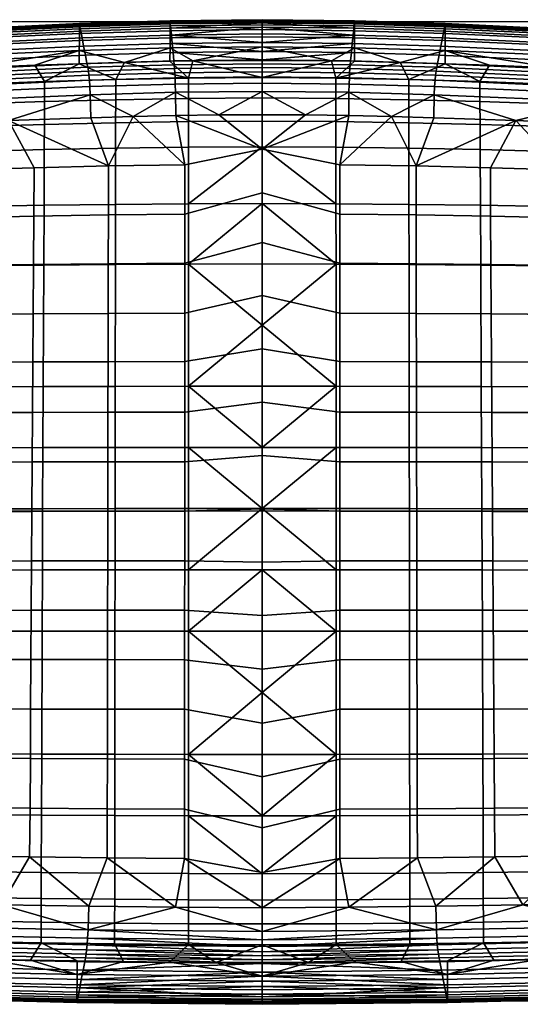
# Model space of a CAD drawing. Header units: millimetres. Extents: x -395 to 395, y -257 to 256.
# Tile 8 of 14: x -126 to 134, y -257 to 256. Entities that reach past the tile are written whole.
import ezdxf

# ---------------------------------------------------------------- set-up
doc = ezdxf.new("R2010")
doc.units = ezdxf.units.MM
doc.header["$MEASUREMENT"] = 0
for name, color, linetype in [('korpus', 251, 'Continuous'), ('osy', 6, 'Continuous'), ('pudsymbol', 7, 'Continuous')]:
    doc.layers.add(name, color=color, linetype=linetype)

msp = doc.modelspace()

# ---------------------------------------------------------------- linework, layer by layer
at = {"layer": 'osy'}
for p, q in [((0, 200), (0, -200)), ((200, 0), (-200, 0)), ((0, 0), (0, 0, 1000))]:
    msp.add_line(p, q, dxfattribs=at)

# ---------------------------------------------------------------- meshes
at = {"layer": 'korpus'}
mesh = msp.add_polyface(dxfattribs=at)
corners = [(-113.3, 223.8, 408.96), (-113.35, 213.38, 412.23), (-76.3, 214.38, 412.32), (-76.29, 224.91, 409.02), (-149.15, 222.49, 408.84), (-149.26, 212.2, 412.07), (-184.39, 221.07, 408.63), (-184.61, 210.91, 411.78), (-118.34, 232.33, 405), (-151.99, 230.97, 404.92), (-95.26, 233.14, 405.04), (-184.21, 229.56, 404.78), (-71.79, 233.84, 405.06), (-173.31, 217.59, 25.93), (-89.75, 221.21, 25.93), (-89.56, 217.01, 24.86), (-173, 213.51, 24.86), (-173.71, 220.81, 28.19), (-89.98, 224.51, 28.19), (-211.24, 218.81, 28.18), (-210.77, 215.68, 25.93), (-174.2, 223.38, 32.04), (-90.24, 227.15, 32.04), (-211.81, 221.31, 32.03), (-174.76, 225.51, 37.88), (-90.54, 229.33, 37.88), (-175.41, 227.43, 46.13), (-90.88, 231.28, 46.13), (-176.13, 229.34, 57.19), (-91.25, 233.23, 57.19), (-177.76, 233.65, 88.1), (-92.1, 237.6, 88.1), (-179.48, 238.23, 127.46), (-92.99, 242.27, 127.46), (-93.82, 246.65, 170.89), (-47.32, 248.09, 170.89), (-46.9, 243.69, 127.46), (-181.09, 242.54, 170.89), (-94.48, 250.16, 213.97), (-47.65, 251.63, 213.97), (-182.37, 245.99, 213.97), (-94.9, 252.38, 253.06), (-47.86, 253.86, 253.06), (-183.18, 248.18, 253.06), (-95.12, 253.53, 287.51), (-47.97, 255.01, 287.51), (-183.6, 249.3, 287.51), (-95.21, 254.01, 342.91), (-48.02, 255.5, 342.91), (-183.77, 249.78, 342.91), (-95.21, 253.68, 364.1), (-48.02, 255.17, 364.1), (-183.78, 249.46, 364.1), (-95.21, 252.91, 373.18), (-48.02, 254.39, 373.18), (-183.79, 248.71, 373.17), (-95.21, 251.4, 381.3), (-48.02, 252.86, 381.31), (-183.83, 247.25, 381.27), (-95.22, 248.91, 388.51), (-48.02, 250.35, 388.52), (-183.88, 244.84, 388.45), (-95.23, 245.21, 394.84), (-48.02, 246.59, 394.85), (-183.96, 241.25, 394.73), (-95.24, 240.03, 400.34), (-48.02, 241.36, 400.36), (-184.06, 236.23, 400.16), (-204.69, 228.65, 404.65)]
mesh.append_faces([[corners[k] for k in face] for face in [(0, 1, 2, 3), (4, 5, 1, 0), (6, 7, 5, 4), (0, 8, 9, 4), (3, 10, 0, 0), (4, 9, 11, 6), (3, 12, 10, 10), (0, 10, 8, 8), (13, 14, 15, 16), (17, 18, 14, 13), (19, 17, 13, 20), (21, 22, 18, 17), (23, 21, 17, 19), (24, 25, 22, 21), (26, 27, 25, 24), (28, 29, 27, 26), (30, 31, 29, 28), (32, 33, 31, 30), (34, 35, 36, 33), (37, 34, 33, 32), (38, 39, 35, 34), (40, 38, 34, 37), (41, 42, 39, 38), (43, 41, 38, 40), (44, 45, 42, 41), (46, 44, 41, 43), (47, 48, 45, 44), (49, 47, 44, 46), (50, 51, 48, 47), (52, 50, 47, 49), (53, 54, 51, 50), (55, 53, 50, 52), (56, 57, 54, 53), (58, 56, 53, 55), (59, 60, 57, 56), (61, 59, 56, 58), (62, 63, 60, 59), (64, 62, 59, 61), (65, 66, 63, 62), (67, 65, 62, 64), (12, 65, 10, 10), (8, 10, 65, 65), (67, 9, 65, 65), (65, 9, 8, 8), (67, 11, 9, 9), (67, 68, 11, 11)]])
mesh = msp.add_polyface(dxfattribs=at)
corners = [(-76.29, 224.91, 409.02), (-76.3, 214.38, 412.32), (-38.39, 215.07, 412.36), (-38.39, 225.68, 409.05), (0, 225.97, 409.05), (0, 215.33, 412.36), (-36.06, 234.6, 405.07), (0, 234.87, 405.08), (-48.03, 234.39, 405.07), (-71.79, 233.84, 405.06), (-89.75, 221.21, 25.93), (-45.26, 222.48, 25.93), (-45.16, 218.24, 24.86), (-89.56, 217.01, 24.86), (-89.98, 224.51, 28.19), (-45.38, 225.82, 28.19), (-90.24, 227.15, 32.04), (-45.51, 228.47, 32.04), (-90.54, 229.33, 37.88), (-45.66, 230.67, 37.88), (-90.88, 231.28, 46.13), (-45.83, 232.64, 46.13), (-91.25, 233.23, 57.19), (-46.02, 234.59, 57.19), (-92.1, 237.6, 88.1), (-46.45, 239, 88.1), (-92.99, 242.27, 127.46), (-46.9, 243.69, 127.46), (0, 218.72, 24.86), (0, 222.98, 25.93), (0, 226.32, 28.19), (0, 228.99, 32.04), (0, 231.19, 37.88), (0, 235.13, 57.19), (0, 233.16, 46.13), (0, 244.24, 127.46), (0, 239.54, 88.1), (-47.32, 248.09, 170.89), (0, 252.2, 213.97), (0, 248.66, 170.89), (-47.65, 251.63, 213.97), (0, 254.44, 253.06), (-47.86, 253.86, 253.06), (0, 255.59, 287.51), (-48.02, 255.5, 342.91), (0, 256.08, 342.91), (0, 256.02, 317.42), (0, 255.75, 364.1), (-48.02, 255.17, 364.1), (-48.02, 254.39, 373.18), (0, 254.96, 373.18), (-47.97, 255.01, 287.51), (0, 250.9, 388.52), (0, 253.43, 381.31), (-48.02, 252.86, 381.31), (-48.02, 250.35, 388.52), (-48.02, 246.59, 394.85), (0, 247.13, 394.85), (-48.02, 241.36, 400.36), (0, 241.87, 400.36), (-95.24, 240.03, 400.34)]
mesh.append_faces([[corners[k] for k in face] for face in [(0, 1, 2, 3), (4, 3, 2, 5), (4, 6, 3, 3), (4, 7, 6, 6), (8, 9, 3, 3), (6, 8, 3, 3), (3, 9, 0, 0), (10, 11, 12, 13), (14, 15, 11, 10), (16, 17, 15, 14), (18, 19, 17, 16), (20, 21, 19, 18), (22, 23, 21, 20), (24, 25, 23, 22), (26, 27, 25, 24), (28, 12, 11, 29), (11, 15, 30, 29), (31, 17, 19, 32), (33, 34, 21, 23), (32, 19, 21, 34), (27, 35, 36, 36), (25, 36, 33, 33), (17, 31, 30, 15), (37, 38, 39, 39), (27, 36, 25, 25), (37, 35, 27, 27), (33, 23, 25, 25), (37, 39, 35, 35), (40, 38, 37, 37), (40, 41, 38, 38), (42, 43, 41, 41), (44, 45, 46, 46), (47, 45, 44, 48), (47, 48, 49, 50), (51, 46, 43, 43), (42, 41, 40, 40), (44, 46, 51, 51), (42, 51, 43, 43), (52, 53, 54, 55), (55, 56, 57, 52), (54, 53, 50, 49), (58, 59, 57, 56), (59, 58, 6, 6), (7, 59, 6, 6), (58, 8, 6, 6), (60, 9, 58, 58), (58, 9, 8, 8)]])
mesh = msp.add_polyface(dxfattribs=at)
corners = [(76.29, 224.91, 409.02), (38.39, 225.68, 409.05), (38.39, 215.07, 412.36), (76.3, 214.38, 412.32), (0, 225.97, 409.05), (0, 215.33, 412.36), (36.06, 234.6, 405.07), (0, 234.87, 405.08), (48.03, 234.39, 405.07), (71.79, 233.84, 405.06), (89.75, 221.21, 25.93), (89.56, 217.01, 24.86), (45.16, 218.24, 24.86), (45.26, 222.48, 25.93), (89.98, 224.51, 28.19), (45.38, 225.82, 28.19), (90.24, 227.15, 32.04), (45.51, 228.47, 32.04), (90.54, 229.33, 37.88), (45.66, 230.67, 37.88), (90.88, 231.28, 46.13), (45.83, 232.64, 46.13), (0, 218.72, 24.86), (22.55, 206.45, 24.65), (0, 206.56, 24.65), (0, 222.98, 25.93), (0, 226.32, 28.19), (67.29, 205.65, 24.65), (0, 228.99, 32.04), (0, 231.19, 37.88), (0, 235.13, 57.19), (46.02, 234.59, 57.19), (0, 233.16, 46.13), (46.9, 243.69, 127.46), (0, 239.54, 88.1), (0, 244.24, 127.46), (46.45, 239, 88.1), (47.32, 248.09, 170.89), (0, 248.66, 170.89), (0, 252.2, 213.97), (47.65, 251.63, 213.97), (0, 254.44, 253.06), (47.86, 253.86, 253.06), (0, 255.59, 287.51), (48.02, 255.5, 342.91), (0, 256.02, 317.42), (0, 256.08, 342.91), (0, 255.75, 364.1), (48.02, 255.17, 364.1), (0, 254.96, 373.18), (48.02, 254.39, 373.18), (47.97, 255.01, 287.51), (0, 250.9, 388.52), (48.02, 250.35, 388.52), (48.02, 252.86, 381.31), (0, 253.43, 381.31), (0, 247.13, 394.85), (48.02, 246.59, 394.85), (48.02, 241.36, 400.36), (0, 241.87, 400.36)]
mesh.append_faces([[corners[k] for k in face] for face in [(0, 1, 2, 3), (4, 5, 2, 1), (4, 1, 6, 6), (4, 6, 7, 7), (8, 1, 9, 9), (6, 1, 8, 8), (1, 0, 9, 9), (10, 11, 12, 13), (14, 10, 13, 15), (16, 14, 15, 17), (18, 16, 17, 19), (20, 18, 19, 21), (22, 23, 24, 24), (22, 25, 13, 12), (13, 25, 26, 15), (22, 12, 23, 23), (11, 27, 12, 12), (28, 29, 19, 17), (30, 31, 21, 32), (29, 32, 21, 19), (33, 34, 35, 35), (36, 30, 34, 34), (17, 15, 26, 28), (37, 38, 39, 39), (33, 36, 34, 34), (37, 33, 35, 35), (30, 36, 31, 31), (37, 35, 38, 38), (40, 37, 39, 39), (40, 39, 41, 41), (42, 41, 43, 43), (44, 45, 46, 46), (47, 48, 44, 46), (47, 49, 50, 48), (51, 43, 45, 45), (42, 40, 41, 41), (44, 51, 45, 45), (42, 43, 51, 51), (52, 53, 54, 55), (53, 52, 56, 57), (54, 50, 49, 55), (58, 57, 56, 59), (59, 6, 58, 58), (7, 6, 59, 59), (58, 6, 8, 8), (58, 8, 9, 9)]])
mesh = msp.add_polyface(dxfattribs=at)
corners = [(113.3, 223.8, 408.96), (76.29, 224.91, 409.02), (76.3, 214.38, 412.32), (113.35, 213.38, 412.23), (149.15, 222.49, 408.84), (149.26, 212.2, 412.07), (184.39, 221.07, 408.63), (184.61, 210.91, 411.78), (151.99, 230.97, 404.92), (118.34, 232.33, 405), (95.26, 233.14, 405.04), (184.21, 229.56, 404.78), (71.79, 233.84, 405.06), (173.31, 217.59, 25.93), (173, 213.51, 24.86), (89.56, 217.01, 24.86), (89.75, 221.21, 25.93), (173.71, 220.81, 28.19), (89.98, 224.51, 28.19), (174.2, 223.38, 32.04), (90.24, 227.15, 32.04), (174.76, 225.51, 37.88), (90.54, 229.33, 37.88), (175.41, 227.43, 46.13), (90.88, 231.28, 46.13), (91.25, 233.23, 57.19), (45.83, 232.64, 46.13), (46.02, 234.59, 57.19), (176.13, 229.34, 57.19), (92.1, 237.6, 88.1), (46.45, 239, 88.1), (177.76, 233.65, 88.1), (92.99, 242.27, 127.46), (46.9, 243.69, 127.46), (179.48, 238.23, 127.46), (93.82, 246.65, 170.89), (47.32, 248.09, 170.89), (181.09, 242.54, 170.89), (94.48, 250.16, 213.97), (47.65, 251.63, 213.97), (182.37, 245.99, 213.97), (94.9, 252.38, 253.06), (47.86, 253.86, 253.06), (183.18, 248.18, 253.06), (95.12, 253.53, 287.51), (47.97, 255.01, 287.51), (183.6, 249.3, 287.51), (95.21, 254.01, 342.91), (48.02, 255.5, 342.91), (183.77, 249.78, 342.91), (95.21, 253.68, 364.1), (48.02, 255.17, 364.1), (183.78, 249.46, 364.1), (95.21, 252.91, 373.18), (48.02, 254.39, 373.18), (183.79, 248.71, 373.17), (95.21, 251.4, 381.3), (48.02, 252.86, 381.31), (183.83, 247.25, 381.27), (95.22, 248.91, 388.51), (48.02, 250.35, 388.52), (183.88, 244.84, 388.45), (95.23, 245.21, 394.84), (48.02, 246.59, 394.85), (183.96, 241.25, 394.73), (95.24, 240.03, 400.34), (48.02, 241.36, 400.36), (184.06, 236.23, 400.16), (132.08, 203.53, 24.65)]
mesh.append_faces([[corners[k] for k in face] for face in [(0, 1, 2, 3), (4, 0, 3, 5), (6, 4, 5, 7), (0, 4, 8, 9), (1, 0, 10, 10), (4, 6, 11, 8), (1, 10, 12, 12), (0, 9, 10, 10), (13, 14, 15, 16), (17, 13, 16, 18), (19, 17, 18, 20), (21, 19, 20, 22), (23, 21, 22, 24), (25, 24, 26, 27), (28, 23, 24, 25), (29, 25, 27, 30), (31, 28, 25, 29), (32, 29, 30, 33), (34, 31, 29, 32), (35, 32, 33, 36), (37, 34, 32, 35), (38, 35, 36, 39), (40, 37, 35, 38), (41, 38, 39, 42), (43, 40, 38, 41), (44, 41, 42, 45), (46, 43, 41, 44), (47, 44, 45, 48), (49, 46, 44, 47), (50, 47, 48, 51), (52, 49, 47, 50), (53, 50, 51, 54), (55, 52, 50, 53), (56, 53, 54, 57), (58, 55, 53, 56), (59, 56, 57, 60), (61, 58, 56, 59), (62, 59, 60, 63), (64, 61, 59, 62), (65, 62, 63, 66), (67, 64, 62, 65), (15, 14, 68, 68), (65, 66, 12, 12), (12, 10, 65, 65), (9, 65, 10, 10), (67, 65, 8, 8), (65, 9, 8, 8)]])
mesh = msp.add_polyface(dxfattribs=at)
corners = [(-80.11, 154.36, 24.98), (-80.13, 179.87, 24.9), (-40.38, 180.55, 24.9), (-40.35, 154.82, 24.98), (-80.15, 128.96, 25), (-40.35, 129.25, 25), (-118.88, 153.69, 24.98), (-118.81, 178.91, 24.9), (-119.04, 128.53, 25), (-156.29, 152.89, 24.98), (-156.01, 177.81, 24.9), (-156.68, 128, 25), (-22.55, 206.45, 24.65), (0, 206.56, 24.65), (0, 188.61, 24.85), (0, 165.89, 24.96), (-45.01, 206.13, 24.65), (0, 139.98, 24.99), (-67.29, 205.65, 24.65), (-89.29, 205.03, 24.65), (-132.08, 203.53, 24.65), (-172.65, 201.89, 24.65), (-76.38, 159.86, 420.47), (-76.42, 128.57, 422.66), (-38.41, 128.75, 422.87), (-38.4, 160.19, 420.59), (-76.34, 189.11, 417.24), (-38.4, 189.62, 417.31), (-76.32, 202.36, 415.03), (-38.39, 202.97, 415.08), (-76.3, 214.38, 412.32), (-38.39, 215.07, 412.36), (-113.59, 159.37, 420.21), (-113.74, 128.28, 422.26), (-113.46, 188.37, 417.09), (-113.4, 201.49, 414.92), (-113.35, 213.38, 412.23), (-149.84, 158.76, 419.78), (-150.18, 127.92, 421.65), (-149.52, 187.47, 416.8), (-149.38, 200.45, 414.69), (-149.26, 212.2, 412.07), (-185.14, 186.48, 416.34), (-185.76, 158.07, 419.11), (-184.86, 199.3, 414.32), (-184.61, 210.91, 411.78), (0, 160.31, 420.62), (0, 189.81, 417.32), (0, 203.19, 415.09), (0, 215.33, 412.36), (0, 218.72, 24.86), (-45.16, 218.24, 24.86), (-89.56, 217.01, 24.86), (-173, 213.51, 24.86)]
mesh.append_faces([[corners[k] for k in face] for face in [(0, 1, 2, 3), (4, 0, 3, 5), (6, 7, 1, 0), (8, 6, 0, 4), (9, 10, 7, 6), (11, 9, 6, 8), (12, 13, 14, 14), (15, 3, 2, 14), (12, 14, 16, 16), (16, 14, 2, 2), (3, 15, 17, 5), (1, 18, 2, 2), (1, 19, 18, 18), (1, 20, 19, 19), (1, 7, 20, 20), (10, 21, 20, 20), (7, 10, 20, 20), (18, 16, 2, 2), (22, 23, 24, 25), (26, 22, 25, 27), (28, 26, 27, 29), (30, 28, 29, 31), (32, 33, 23, 22), (34, 32, 22, 26), (35, 34, 26, 28), (36, 35, 28, 30), (37, 38, 33, 32), (39, 37, 32, 34), (40, 39, 34, 35), (41, 40, 35, 36), (42, 43, 37, 39), (44, 42, 39, 40), (45, 44, 40, 41), (24, 46, 25, 25), (25, 46, 47, 47), (48, 29, 27, 47), (49, 31, 29, 48), (47, 27, 25, 25), (50, 13, 12, 12), (51, 12, 16, 16), (51, 16, 18, 18), (50, 12, 51, 51), (52, 18, 19, 19), (52, 19, 20, 20), (53, 20, 21, 21), (52, 20, 53, 53), (52, 51, 18, 18)]])
mesh = msp.add_polyface(dxfattribs=at)
corners = [(80.11, 154.36, 24.98), (40.35, 154.82, 24.98), (40.38, 180.55, 24.9), (80.13, 179.87, 24.9), (80.15, 128.96, 25), (40.35, 129.25, 25), (118.88, 153.69, 24.98), (118.81, 178.91, 24.9), (119.04, 128.53, 25), (156.29, 152.89, 24.98), (156.01, 177.81, 24.9), (156.68, 128, 25), (22.55, 206.45, 24.65), (0, 188.61, 24.85), (0, 206.56, 24.65), (0, 165.89, 24.96), (45.01, 206.13, 24.65), (0, 139.98, 24.99), (67.29, 205.65, 24.65), (89.29, 205.03, 24.65), (132.08, 203.53, 24.65), (172.65, 201.89, 24.65), (191.17, 176.68, 24.9), (76.38, 159.86, 420.47), (38.4, 160.19, 420.59), (38.41, 128.75, 422.87), (76.42, 128.57, 422.66), (76.34, 189.11, 417.24), (38.4, 189.62, 417.31), (76.32, 202.36, 415.03), (38.39, 202.97, 415.08), (76.3, 214.38, 412.32), (38.39, 215.07, 412.36), (113.59, 159.37, 420.21), (113.74, 128.28, 422.26), (113.46, 188.37, 417.09), (113.4, 201.49, 414.92), (113.35, 213.38, 412.23), (149.84, 158.76, 419.78), (150.18, 127.92, 421.65), (149.52, 187.47, 416.8), (149.38, 200.45, 414.69), (149.26, 212.2, 412.07), (185.76, 158.07, 419.11), (186.44, 127.47, 420.75), (185.14, 186.48, 416.34), (184.86, 199.3, 414.32), (184.61, 210.91, 411.78), (0, 160.31, 420.62), (0, 128.81, 422.93), (0, 189.81, 417.32), (0, 203.19, 415.09), (0, 215.33, 412.36), (45.16, 218.24, 24.86), (89.56, 217.01, 24.86), (173, 213.51, 24.86)]
mesh.append_faces([[corners[k] for k in face] for face in [(0, 1, 2, 3), (4, 5, 1, 0), (6, 0, 3, 7), (8, 4, 0, 6), (9, 6, 7, 10), (11, 8, 6, 9), (12, 13, 14, 14), (15, 13, 2, 1), (12, 16, 13, 13), (16, 2, 13, 13), (1, 5, 17, 15), (3, 2, 18, 18), (3, 18, 19, 19), (3, 19, 20, 20), (3, 20, 7, 7), (10, 20, 21, 21), (7, 20, 10, 10), (21, 22, 10, 10), (18, 2, 16, 16), (23, 24, 25, 26), (27, 28, 24, 23), (29, 30, 28, 27), (31, 32, 30, 29), (33, 23, 26, 34), (35, 27, 23, 33), (36, 29, 27, 35), (37, 31, 29, 36), (38, 33, 34, 39), (40, 35, 33, 38), (41, 36, 35, 40), (42, 37, 36, 41), (43, 38, 39, 44), (45, 40, 38, 43), (46, 41, 40, 45), (47, 42, 41, 46), (48, 49, 25, 25), (25, 24, 48, 48), (24, 50, 48, 48), (51, 50, 28, 30), (52, 51, 30, 32), (50, 24, 28, 28), (53, 16, 12, 12), (53, 18, 16, 16), (54, 19, 18, 18), (54, 20, 19, 19), (55, 21, 20, 20)]])
mesh = msp.add_polyface(dxfattribs=at)
corners = [(-80.2, 103.07, 25), (-80.15, 128.96, 25), (-40.35, 129.25, 25), (-40.36, 103.23, 25), (-80.26, 77.92, 25), (-40.37, 78, 25), (-80.31, 51.61, 25), (-40.37, 51.65, 25), (-80.37, 25.81, 25), (-40.38, 25.83, 25), (-80.42, -0.01, 25), (-40.39, 0.01, 25), (-80.47, -25.82, 25), (-40.39, -25.8, 25), (-119.22, 102.82, 25), (-119.04, 128.53, 25), (-119.4, 77.78, 25), (-119.59, 51.53, 25), (-119.77, 25.76, 25), (-119.95, -0.05, 25), (-120.12, -25.86, 25), (-157.11, 102.5, 25), (-156.68, 128, 25), (-157.54, 77.57, 25), (-157.99, 51.4, 25), (-158.42, 25.65, 25), (-158.84, -0.14, 25), (-159.24, -25.93, 25), (0, 112.48, 25), (0, 139.98, 24.99), (0, 56.9, 25), (0, 84.69, 25), (0, 29.09, 25), (0, 1.29, 25), (0, -26.53, 25), (-76.6, 1.35, 426.66), (-76.64, -30.53, 426.39), (-38.43, -30.52, 426.95), (-38.43, 1.36, 427.26), (-76.55, 33.22, 426.39), (-38.42, 33.24, 426.95), (-76.51, 65.06, 425.6), (-38.42, 65.1, 426.06), (-76.42, 128.57, 422.66), (-38.41, 128.75, 422.87), (-114.33, 1.31, 425.71), (-114.46, -30.56, 425.5), (-114.18, 33.17, 425.5), (-114.04, 64.98, 424.85), (-113.74, 128.28, 422.26), (-151.58, 1.24, 424.47), (-151.9, -30.62, 424.31), (-151.24, 33.09, 424.31), (-150.89, 64.86, 423.82), (-150.18, 127.92, 421.65), (0, -30.52, 427.15), (0, 1.37, 427.48), (0, 33.24, 427.15), (0, 65.11, 426.22), (0, 96.97, 424.78), (0, 160.31, 420.62), (0, 128.81, 422.93)]
mesh.append_faces([[corners[k] for k in face] for face in [(0, 1, 2, 3), (4, 0, 3, 5), (6, 4, 5, 7), (8, 6, 7, 9), (10, 8, 9, 11), (12, 10, 11, 13), (14, 15, 1, 0), (16, 14, 0, 4), (17, 16, 4, 6), (18, 17, 6, 8), (19, 18, 8, 10), (20, 19, 10, 12), (21, 22, 15, 14), (23, 21, 14, 16), (24, 23, 16, 17), (25, 24, 17, 18), (26, 25, 18, 19), (27, 26, 19, 20), (28, 3, 2, 29), (30, 7, 5, 31), (31, 5, 3, 28), (32, 9, 7, 30), (33, 11, 9, 32), (34, 13, 11, 33), (35, 36, 37, 38), (39, 35, 38, 40), (41, 39, 40, 42), (43, 41, 42, 44), (45, 46, 36, 35), (47, 45, 35, 39), (48, 47, 39, 41), (49, 48, 41, 43), (50, 51, 46, 45), (52, 50, 45, 47), (53, 52, 47, 48), (54, 53, 48, 49), (55, 56, 37, 37), (57, 40, 56, 56), (56, 38, 37, 37), (38, 56, 40, 40), (42, 57, 58, 58), (42, 58, 59, 59), (42, 59, 44, 44), (60, 44, 61, 61), (44, 59, 61, 61), (40, 57, 42, 42)]])
mesh = msp.add_polyface(dxfattribs=at)
corners = [(80.2, 103.07, 25), (40.36, 103.23, 25), (40.35, 129.25, 25), (80.15, 128.96, 25), (80.26, 77.92, 25), (40.37, 78, 25), (80.31, 51.61, 25), (40.37, 51.65, 25), (80.37, 25.81, 25), (40.38, 25.83, 25), (80.42, -0.01, 25), (40.39, 0.01, 25), (80.47, -25.82, 25), (40.39, -25.8, 25), (119.22, 102.82, 25), (119.04, 128.53, 25), (119.4, 77.78, 25), (119.59, 51.53, 25), (119.77, 25.76, 25), (119.95, -0.05, 25), (120.12, -25.86, 25), (157.11, 102.5, 25), (156.68, 128, 25), (157.54, 77.57, 25), (157.99, 51.4, 25), (158.42, 25.65, 25), (158.84, -0.14, 25), (159.24, -25.93, 25), (0, 112.48, 25), (0, 139.98, 24.99), (0, 56.9, 25), (0, 84.69, 25), (0, 29.09, 25), (0, 1.29, 25), (0, -26.53, 25), (76.6, 1.35, 426.66), (38.43, 1.36, 427.26), (38.43, -30.52, 426.95), (76.64, -30.53, 426.39), (76.55, 33.22, 426.39), (38.42, 33.24, 426.95), (76.51, 65.06, 425.6), (38.42, 65.1, 426.06), (76.42, 128.57, 422.66), (38.41, 128.75, 422.87), (114.33, 1.31, 425.71), (114.46, -30.56, 425.5), (114.18, 33.17, 425.5), (114.04, 64.98, 424.85), (113.74, 128.28, 422.26), (151.58, 1.24, 424.47), (151.9, -30.62, 424.31), (151.24, 33.09, 424.31), (150.89, 64.86, 423.82), (150.18, 127.92, 421.65), (186.44, 127.47, 420.75), (187.84, 64.68, 422.48), (0, -30.52, 427.15), (0, 1.37, 427.48), (0, 33.24, 427.15), (0, 65.11, 426.22), (0, 96.97, 424.78), (0, 128.81, 422.93)]
mesh.append_faces([[corners[k] for k in face] for face in [(0, 1, 2, 3), (4, 5, 1, 0), (6, 7, 5, 4), (8, 9, 7, 6), (10, 11, 9, 8), (12, 13, 11, 10), (14, 0, 3, 15), (16, 4, 0, 14), (17, 6, 4, 16), (18, 8, 6, 17), (19, 10, 8, 18), (20, 12, 10, 19), (21, 14, 15, 22), (23, 16, 14, 21), (24, 17, 16, 23), (25, 18, 17, 24), (26, 19, 18, 25), (27, 20, 19, 26), (28, 29, 2, 1), (30, 31, 5, 7), (31, 28, 1, 5), (32, 30, 7, 9), (33, 32, 9, 11), (34, 33, 11, 13), (35, 36, 37, 38), (39, 40, 36, 35), (41, 42, 40, 39), (43, 44, 42, 41), (45, 35, 38, 46), (47, 39, 35, 45), (48, 41, 39, 47), (49, 43, 41, 48), (50, 45, 46, 51), (52, 47, 45, 50), (53, 48, 47, 52), (54, 49, 48, 53), (55, 54, 53, 56), (57, 37, 58, 58), (59, 58, 40, 40), (58, 37, 36, 36), (36, 40, 58, 58), (42, 60, 59, 59), (42, 61, 60, 60), (42, 44, 61, 61), (44, 62, 61, 61), (40, 42, 59, 59)]])
mesh = msp.add_polyface(dxfattribs=at)
corners = [(-121.13, -180.04, 24.89), (-120.9, -154.68, 24.98), (-80.71, -155, 24.98), (-80.82, -180.52, 24.89), (-159.62, -51.62, 25), (-159.24, -25.93, 25), (-120.12, -25.86, 25), (-120.28, -51.57, 25), (-159.98, -77.29, 25), (-120.43, -77.29, 25), (-160.34, -102.97, 25), (-120.58, -103.05, 25), (-160.68, -128.55, 25), (-120.73, -128.76, 25), (-161.05, -154.3, 24.98), (-161.51, -179.47, 24.89), (-198.29, -51.72, 25), (-197.55, -26.06, 25), (-199, -77.32, 25), (-199.69, -102.91, 25), (-200.35, -128.35, 25), (-201.05, -153.92, 24.98), (-201.84, -178.87, 24.89), (-135.72, -205.01, 24.65), (-90.36, -205.79, 24.65), (-181.28, -204.11, 24.65), (-226.48, -203.12, 24.65), (-153.53, -213.44, 412.07), (-153.62, -224.17, 408.84), (-115.19, -224.85, 408.96), (-115.15, -214.04, 412.23), (-153.43, -201.2, 414.69), (-115.11, -201.72, 414.92), (-153.32, -187.71, 416.8), (-115.06, -188.15, 417.09), (-153.07, -158.01, 419.78), (-114.96, -158.27, 420.21), (-152.79, -126.34, 421.65), (-114.84, -126.46, 422.26), (-152.21, -62.49, 423.82), (-114.6, -62.46, 424.85), (-151.9, -30.62, 424.31), (-114.46, -30.56, 425.5), (-193.09, -212.76, 411.78), (-193.27, -223.4, 408.63), (-192.89, -200.62, 414.32), (-192.67, -187.23, 416.34), (-192.17, -157.73, 419.11), (-191.62, -126.23, 420.75), (-190.47, -62.56, 422.48), (-189.86, -30.72, 422.83), (-230.72, -212.08, 411.36), (-230.99, -222.63, 408.31), (-230.4, -200.04, 413.78), (-230.03, -186.77, 415.66), (-229.18, -157.47, 418.15), (-228.27, -126.15, 419.54), (-226.32, -62.67, 420.89), (-225.29, -30.87, 421.13), (-182.55, -220.5, 25.93), (-182.08, -216.25, 24.86), (-90.7, -218.14, 24.86), (-90.9, -222.46, 25.93), (-228.34, -219.24, 25.93), (-227.69, -215.07, 24.86)]
mesh.append_faces([[corners[k] for k in face] for face in [(0, 1, 2, 3), (4, 5, 6, 7), (8, 4, 7, 9), (10, 8, 9, 11), (12, 10, 11, 13), (14, 12, 13, 1), (15, 14, 1, 0), (16, 17, 5, 4), (18, 16, 4, 8), (19, 18, 8, 10), (20, 19, 10, 12), (21, 20, 12, 14), (22, 21, 14, 15), (0, 23, 15, 15), (3, 24, 0, 0), (0, 24, 23, 23), (25, 15, 23, 23), (25, 26, 22, 22), (22, 15, 25, 25), (27, 28, 29, 30), (31, 27, 30, 32), (33, 31, 32, 34), (35, 33, 34, 36), (37, 35, 36, 38), (39, 37, 38, 40), (41, 39, 40, 42), (43, 44, 28, 27), (45, 43, 27, 31), (46, 45, 31, 33), (47, 46, 33, 35), (48, 47, 35, 37), (49, 48, 37, 39), (50, 49, 39, 41), (51, 52, 44, 43), (53, 51, 43, 45), (54, 53, 45, 46), (55, 54, 46, 47), (56, 55, 47, 48), (57, 56, 48, 49), (58, 57, 49, 50), (59, 60, 61, 62), (63, 64, 60, 59), (23, 24, 61, 61), (60, 23, 61, 61), (60, 25, 23, 23), (60, 26, 25, 25)]])
mesh = msp.add_polyface(dxfattribs=at)
corners = [(-90.7, -218.14, 24.86), (-45.15, -206.33, 24.65), (0, -218.98, 24.86), (0, -206.53, 24.65), (-80.52, -51.55, 25), (-80.47, -25.82, 25), (-40.39, -25.8, 25), (-40.4, -51.55, 25), (-80.56, -77.3, 25), (-40.4, -77.32, 25), (-80.61, -103.13, 25), (-40.41, -103.19, 25), (-80.65, -128.95, 25), (-40.42, -129.08, 25), (-80.71, -155, 24.98), (-40.43, -155.23, 24.98), (-80.82, -180.52, 24.89), (-40.47, -180.85, 24.89), (-120.28, -51.57, 25), (-120.12, -25.86, 25), (-120.43, -77.29, 25), (-120.58, -103.05, 25), (-120.73, -128.76, 25), (-120.9, -154.68, 24.98), (0, -26.53, 25), (0, -54.39, 25), (0, -82.34, 25), (0, -138.39, 24.99), (0, -110.42, 25), (0, -188.13, 24.85), (0, -164.85, 24.96), (-90.36, -205.79, 24.65), (-76.83, -202.15, 415.03), (-76.84, -214.53, 412.32), (-38.46, -214.87, 412.36), (-38.46, -202.44, 415.08), (-76.81, -188.5, 417.24), (-38.46, -188.75, 417.31), (-76.78, -158.49, 420.47), (-38.45, -158.64, 420.59), (-76.75, -126.56, 422.66), (-38.45, -126.64, 422.87), (-76.67, -62.45, 425.6), (-38.44, -62.45, 426.06), (-76.64, -30.53, 426.39), (-38.43, -30.52, 426.95), (-115.11, -201.72, 414.92), (-115.15, -214.04, 412.23), (-115.06, -188.15, 417.09), (-114.96, -158.27, 420.21), (-114.84, -126.46, 422.26), (-114.6, -62.46, 424.85), (-114.46, -30.56, 425.5), (0, -202.54, 415.09), (0, -214.99, 412.36), (0, -188.84, 417.32), (0, -158.7, 420.62), (0, -126.67, 422.93), (0, -94.48, 424.78), (0, -62.45, 426.22), (0, -30.52, 427.15)]
mesh.append_faces([[corners[k] for k in face] for face in [(0, 1, 2, 2), (1, 3, 2, 2), (4, 5, 6, 7), (8, 4, 7, 9), (10, 8, 9, 11), (12, 10, 11, 13), (14, 12, 13, 15), (16, 14, 15, 17), (18, 19, 5, 4), (20, 18, 4, 8), (21, 20, 8, 10), (22, 21, 10, 12), (23, 22, 12, 14), (6, 24, 25, 7), (26, 9, 7, 25), (27, 13, 11, 28), (28, 11, 9, 26), (17, 29, 3, 3), (29, 17, 15, 30), (30, 15, 13, 27), (17, 1, 16, 16), (1, 31, 16, 16), (3, 1, 17, 17), (32, 33, 34, 35), (36, 32, 35, 37), (38, 36, 37, 39), (40, 38, 39, 41), (42, 40, 41, 43), (44, 42, 43, 45), (46, 47, 33, 32), (48, 46, 32, 36), (49, 48, 36, 38), (50, 49, 38, 40), (51, 50, 40, 42), (52, 51, 42, 44), (53, 35, 34, 54), (55, 37, 35, 53), (55, 56, 39, 39), (57, 41, 56, 56), (57, 58, 41, 41), (58, 59, 43, 43), (43, 59, 60, 60), (55, 39, 37, 37), (56, 41, 39, 39), (60, 45, 43, 43), (58, 43, 41, 41), (0, 31, 1, 1)]])
mesh = msp.add_polyface(dxfattribs=at)
corners = [(90.7, -218.14, 24.86), (0, -218.98, 24.86), (45.15, -206.33, 24.65), (0, -206.53, 24.65), (80.52, -51.55, 25), (40.4, -51.55, 25), (40.39, -25.8, 25), (80.47, -25.82, 25), (80.56, -77.3, 25), (40.4, -77.32, 25), (80.61, -103.13, 25), (40.41, -103.19, 25), (80.65, -128.95, 25), (40.42, -129.08, 25), (80.71, -155, 24.98), (40.43, -155.23, 24.98), (80.82, -180.52, 24.89), (40.47, -180.85, 24.89), (120.28, -51.57, 25), (120.12, -25.86, 25), (120.43, -77.29, 25), (120.58, -103.05, 25), (0, -54.39, 25), (0, -26.53, 25), (0, -82.34, 25), (0, -138.39, 24.99), (0, -110.42, 25), (0, -188.13, 24.85), (0, -164.85, 24.96), (121.13, -180.04, 24.89), (90.36, -205.79, 24.65), (76.83, -202.15, 415.03), (38.46, -202.44, 415.08), (38.46, -214.87, 412.36), (76.84, -214.53, 412.32), (76.81, -188.5, 417.24), (38.46, -188.75, 417.31), (76.78, -158.49, 420.47), (38.45, -158.64, 420.59), (76.75, -126.56, 422.66), (38.45, -126.64, 422.87), (76.67, -62.45, 425.6), (38.44, -62.45, 426.06), (76.64, -30.53, 426.39), (38.43, -30.52, 426.95), (115.11, -201.72, 414.92), (115.15, -214.04, 412.23), (115.06, -188.15, 417.09), (114.96, -158.27, 420.21), (114.84, -126.46, 422.26), (114.6, -62.46, 424.85), (114.46, -30.56, 425.5), (0, -202.54, 415.09), (0, -214.99, 412.36), (0, -188.84, 417.32), (0, -158.7, 420.62), (0, -126.67, 422.93), (0, -94.48, 424.78), (0, -62.45, 426.22), (0, -30.52, 427.15)]
mesh.append_faces([[corners[k] for k in face] for face in [(0, 1, 2, 2), (2, 1, 3, 3), (4, 5, 6, 7), (8, 9, 5, 4), (10, 11, 9, 8), (12, 13, 11, 10), (14, 15, 13, 12), (16, 17, 15, 14), (18, 4, 7, 19), (20, 8, 4, 18), (21, 10, 8, 20), (6, 5, 22, 23), (24, 22, 5, 9), (25, 26, 11, 13), (26, 24, 9, 11), (17, 3, 27, 27), (27, 28, 15, 17), (28, 25, 13, 15), (17, 16, 2, 2), (16, 29, 30, 30), (2, 16, 30, 30), (3, 17, 2, 2), (31, 32, 33, 34), (35, 36, 32, 31), (37, 38, 36, 35), (39, 40, 38, 37), (41, 42, 40, 39), (43, 44, 42, 41), (45, 31, 34, 46), (47, 35, 31, 45), (48, 37, 35, 47), (49, 39, 37, 48), (50, 41, 39, 49), (51, 43, 41, 50), (52, 53, 33, 32), (54, 52, 32, 36), (54, 38, 55, 55), (56, 55, 40, 40), (56, 40, 57, 57), (57, 42, 58, 58), (42, 59, 58, 58), (54, 36, 38, 38), (55, 38, 40, 40), (59, 42, 44, 44), (57, 40, 42, 42), (0, 2, 30, 30)]])
mesh = msp.add_polyface(dxfattribs=at)
corners = [(120.73, -128.76, 25), (80.65, -128.95, 25), (80.61, -103.13, 25), (120.58, -103.05, 25), (120.9, -154.68, 24.98), (80.71, -155, 24.98), (121.13, -180.04, 24.89), (80.82, -180.52, 24.89), (159.62, -51.62, 25), (120.28, -51.57, 25), (120.12, -25.86, 25), (159.24, -25.93, 25), (159.98, -77.29, 25), (120.43, -77.29, 25), (160.34, -102.97, 25), (160.68, -128.55, 25), (161.05, -154.3, 24.98), (161.51, -179.47, 24.89), (198.29, -51.72, 25), (197.55, -26.06, 25), (199, -77.32, 25), (199.69, -102.91, 25), (200.35, -128.35, 25), (201.05, -153.92, 24.98), (201.84, -178.87, 24.89), (135.72, -205.01, 24.65), (90.36, -205.79, 24.65), (181.28, -204.11, 24.65), (226.48, -203.12, 24.65), (153.53, -213.44, 412.07), (115.15, -214.04, 412.23), (115.19, -224.85, 408.96), (153.62, -224.17, 408.84), (153.43, -201.2, 414.69), (115.11, -201.72, 414.92), (153.32, -187.71, 416.8), (115.06, -188.15, 417.09), (153.07, -158.01, 419.78), (114.96, -158.27, 420.21), (152.79, -126.34, 421.65), (114.84, -126.46, 422.26), (152.21, -62.49, 423.82), (114.6, -62.46, 424.85), (151.9, -30.62, 424.31), (114.46, -30.56, 425.5), (193.09, -212.76, 411.78), (193.27, -223.4, 408.63), (192.89, -200.62, 414.32), (192.67, -187.23, 416.34), (192.17, -157.73, 419.11), (191.62, -126.23, 420.75), (190.47, -62.56, 422.48), (189.86, -30.72, 422.83), (230.72, -212.08, 411.36), (230.99, -222.63, 408.31), (230.4, -200.04, 413.78), (230.03, -186.77, 415.66), (229.18, -157.47, 418.15), (228.27, -126.15, 419.54), (226.32, -62.67, 420.89), (225.29, -30.87, 421.13), (228.34, -219.24, 25.93), (182.55, -220.5, 25.93), (182.08, -216.25, 24.86), (227.69, -215.07, 24.86), (90.7, -218.14, 24.86)]
mesh.append_faces([[corners[k] for k in face] for face in [(0, 1, 2, 3), (4, 5, 1, 0), (6, 7, 5, 4), (8, 9, 10, 11), (12, 13, 9, 8), (14, 3, 13, 12), (15, 0, 3, 14), (16, 4, 0, 15), (17, 6, 4, 16), (18, 8, 11, 19), (20, 12, 8, 18), (21, 14, 12, 20), (22, 15, 14, 21), (23, 16, 15, 22), (24, 17, 16, 23), (6, 17, 25, 25), (6, 25, 26, 26), (27, 25, 17, 17), (27, 24, 28, 28), (24, 27, 17, 17), (29, 30, 31, 32), (33, 34, 30, 29), (35, 36, 34, 33), (37, 38, 36, 35), (39, 40, 38, 37), (41, 42, 40, 39), (43, 44, 42, 41), (45, 29, 32, 46), (47, 33, 29, 45), (48, 35, 33, 47), (49, 37, 35, 48), (50, 39, 37, 49), (51, 41, 39, 50), (52, 43, 41, 51), (53, 45, 46, 54), (55, 47, 45, 53), (56, 48, 47, 55), (57, 49, 48, 56), (58, 50, 49, 57), (59, 51, 50, 58), (60, 52, 51, 59), (61, 62, 63, 64), (25, 65, 26, 26), (63, 65, 25, 25), (63, 25, 27, 27), (63, 27, 28, 28)]])
mesh = msp.add_polyface(dxfattribs=at)
corners = [(-72.28, -234.57, 405.06), (-96.41, -234.22, 405.04), (-96.43, -241.35, 400.34), (0, -256.52, 364.1), (-96.46, -255.5, 364.1), (-96.46, -255.83, 342.91), (0, -254.13, 381.31), (-96.45, -253.13, 381.3), (-96.45, -254.69, 373.18), (0, -251.54, 388.52), (-96.45, -250.56, 388.51), (-115.15, -214.04, 412.23), (-115.19, -224.85, 408.96), (-76.85, -225.41, 409.02), (-76.84, -214.53, 412.32), (-120.59, -233.8, 405), (-153.62, -224.17, 408.84), (-144.8, -233.34, 404.95), (-169.08, -232.84, 404.88), (-193.41, -232.31, 404.78), (-193.27, -223.4, 408.63), (-217.74, -231.77, 404.65), (-183.06, -223.83, 28.19), (-182.55, -220.5, 25.93), (-90.9, -222.46, 25.93), (-91.14, -225.85, 28.19), (-183.63, -226.48, 32.04), (-91.42, -228.53, 32.04), (-184.25, -228.67, 37.88), (-91.73, -230.75, 37.88), (-184.95, -230.63, 46.13), (-92.07, -232.73, 46.13), (-185.71, -232.59, 57.19), (-92.45, -234.7, 57.19), (-187.43, -236.99, 88.1), (-93.3, -239.14, 88.1), (-189.24, -241.68, 127.46), (-94.21, -243.89, 127.46), (-190.93, -246.1, 170.89), (-95.05, -248.34, 170.89), (-192.28, -249.64, 213.97), (-95.72, -251.92, 213.97), (-193.14, -251.89, 253.06), (-96.15, -254.18, 253.06), (-193.58, -253.04, 287.51), (-96.36, -255.34, 287.51), (-193.76, -253.53, 342.91), (-193.76, -253.19, 364.1), (-193.74, -252.41, 373.17), (-193.72, -250.87, 381.27), (-193.68, -248.35, 388.45), (-193.62, -244.58, 394.73), (-96.44, -246.71, 394.84), (-193.53, -239.31, 400.16), (-229.01, -222.5, 28.18), (-228.34, -219.24, 25.93), (-229.72, -225.08, 32.03), (-230.51, -227.24, 37.88), (-231.38, -229.17, 46.13), (-232.33, -231.11, 57.19), (-234.49, -235.49, 88.1), (-236.76, -240.16, 127.46), (-238.87, -244.54, 170.89), (-240.56, -248.06, 213.97), (-241.89, -238.07, 399.95)]
mesh.append_faces([[corners[k] for k in face] for face in [(0, 1, 2, 2), (3, 4, 5, 5), (6, 7, 8, 8), (7, 9, 10, 10), (11, 12, 13, 14), (12, 1, 0, 13), (15, 1, 12, 12), (15, 12, 16, 17), (18, 17, 16, 16), (19, 18, 20, 20), (21, 19, 20, 20), (18, 16, 20, 20), (22, 23, 24, 25), (26, 22, 25, 27), (28, 26, 27, 29), (30, 28, 29, 31), (32, 30, 31, 33), (34, 32, 33, 35), (36, 34, 35, 37), (38, 36, 37, 39), (40, 38, 39, 41), (42, 40, 41, 43), (44, 42, 43, 45), (46, 44, 45, 5), (47, 46, 5, 4), (48, 47, 4, 8), (49, 48, 8, 7), (50, 49, 7, 10), (51, 50, 10, 52), (53, 51, 52, 2), (54, 55, 23, 22), (56, 54, 22, 26), (57, 56, 26, 28), (58, 57, 28, 30), (59, 58, 30, 32), (60, 59, 32, 34), (61, 60, 34, 36), (62, 61, 36, 38), (63, 62, 38, 40), (17, 53, 2, 2), (15, 2, 1, 1), (17, 2, 15, 15), (19, 53, 18, 18), (53, 17, 18, 18), (21, 53, 19, 19), (21, 64, 53, 53)]])
mesh = msp.add_polyface(dxfattribs=at)
corners = [(0, -223.33, 25.93), (-90.7, -218.14, 24.86), (0, -218.98, 24.86), (0, -226.74, 28.19), (-90.9, -222.46, 25.93), (-91.14, -225.85, 28.19), (0, -229.45, 32.04), (-91.42, -228.53, 32.04), (-91.73, -230.75, 37.88), (0, -231.67, 37.88), (0, -233.66, 46.13), (-92.07, -232.73, 46.13), (0, -235.64, 57.19), (-92.45, -234.7, 57.19), (-96.43, -241.35, 400.34), (0, -242.26, 400.36), (-48.17, -234.84, 405.07), (0, -235.07, 405.08), (-24.08, -235.01, 405.08), (-72.28, -234.57, 405.06), (0, -256.52, 364.1), (-96.46, -255.83, 342.91), (0, -256.86, 342.91), (-96.46, -255.5, 364.1), (0, -255.71, 373.18), (0, -254.13, 381.31), (-96.45, -254.69, 373.18), (-96.45, -253.13, 381.3), (0, -251.54, 388.52), (0, -247.66, 394.85), (-96.45, -250.56, 388.51), (-96.44, -246.71, 394.84), (-76.84, -214.53, 412.32), (-76.85, -225.41, 409.02), (-38.46, -225.78, 409.05), (-38.46, -214.87, 412.36), (0, -225.92, 409.05), (0, -214.99, 412.36), (0, -240.1, 88.1), (-93.3, -239.14, 88.1), (-94.21, -243.89, 127.46), (0, -244.86, 127.46), (0, -249.33, 170.89), (-95.05, -248.34, 170.89), (0, -252.92, 213.97), (-95.72, -251.92, 213.97), (0, -256.36, 287.51), (0, -256.8, 317.42), (-96.36, -255.34, 287.51), (-96.15, -254.18, 253.06), (0, -255.2, 253.06)]
mesh.append_faces([[corners[k] for k in face] for face in [(0, 1, 2, 2), (3, 4, 0, 0), (4, 1, 0, 0), (3, 5, 4, 4), (5, 6, 7, 7), (6, 5, 3, 3), (8, 7, 9, 9), (10, 8, 9, 9), (11, 8, 10, 10), (11, 12, 13, 13), (11, 10, 12, 12), (6, 9, 7, 7), (14, 15, 16, 16), (15, 17, 18, 18), (15, 18, 16, 16), (19, 14, 16, 16), (20, 21, 22, 22), (23, 20, 24, 24), (24, 25, 26, 26), (26, 23, 24, 24), (27, 25, 28, 28), (29, 30, 28, 28), (31, 29, 15, 15), (29, 31, 30, 30), (14, 31, 15, 15), (32, 33, 34, 35), (18, 17, 36, 36), (37, 35, 34, 36), (16, 18, 34, 34), (18, 36, 34, 34), (16, 34, 33, 19), (12, 38, 39, 39), (40, 38, 41, 41), (41, 42, 43, 43), (42, 44, 43, 43), (39, 38, 40, 40), (40, 41, 43, 43), (13, 12, 39, 39), (45, 43, 44, 44), (46, 47, 48, 48), (49, 50, 46, 46), (47, 22, 21, 21), (45, 44, 50, 50), (49, 46, 48, 48), (48, 47, 21, 21), (45, 50, 49, 49)]])
mesh = msp.add_polyface(dxfattribs=at)
corners = [(72.28, -234.57, 405.06), (96.43, -241.35, 400.34), (96.41, -234.22, 405.04), (48.17, -234.84, 405.07), (0, -256.52, 364.1), (96.46, -255.83, 342.91), (96.46, -255.5, 364.1), (96.45, -254.69, 373.18), (0, -255.71, 373.18), (115.15, -214.04, 412.23), (76.84, -214.53, 412.32), (76.85, -225.41, 409.02), (115.19, -224.85, 408.96), (120.59, -233.8, 405), (144.8, -233.34, 404.95), (153.62, -224.17, 408.84), (169.08, -232.84, 404.88), (193.41, -232.31, 404.78), (193.27, -223.4, 408.63), (217.74, -231.77, 404.65), (230.99, -222.63, 408.31), (182.55, -220.5, 25.93), (90.9, -222.46, 25.93), (90.7, -218.14, 24.86), (182.08, -216.25, 24.86), (183.06, -223.83, 28.19), (91.14, -225.85, 28.19), (183.63, -226.48, 32.04), (91.42, -228.53, 32.04), (184.25, -228.67, 37.88), (91.73, -230.75, 37.88), (184.95, -230.63, 46.13), (92.07, -232.73, 46.13), (185.71, -232.59, 57.19), (92.45, -234.7, 57.19), (187.43, -236.99, 88.1), (93.3, -239.14, 88.1), (189.24, -241.68, 127.46), (94.21, -243.89, 127.46), (190.93, -246.1, 170.89), (95.05, -248.34, 170.89), (192.28, -249.64, 213.97), (95.72, -251.92, 213.97), (193.14, -251.89, 253.06), (96.15, -254.18, 253.06), (193.58, -253.04, 287.51), (96.36, -255.34, 287.51), (193.76, -253.53, 342.91), (193.76, -253.19, 364.1), (193.74, -252.41, 373.17), (193.72, -250.87, 381.27), (96.45, -253.13, 381.3), (193.68, -248.35, 388.45), (96.45, -250.56, 388.51), (193.62, -244.58, 394.73), (96.44, -246.71, 394.84), (193.53, -239.31, 400.16), (229.01, -222.5, 28.18), (228.34, -219.24, 25.93), (229.72, -225.08, 32.03), (230.51, -227.24, 37.88), (231.38, -229.17, 46.13), (232.33, -231.11, 57.19), (234.49, -235.49, 88.1), (236.76, -240.16, 127.46), (238.87, -244.54, 170.89)]
mesh.append_faces([[corners[k] for k in face] for face in [(0, 1, 2, 2), (0, 3, 1, 1), (4, 5, 6, 6), (7, 8, 6, 6), (9, 10, 11, 12), (12, 11, 0, 2), (13, 12, 2, 2), (13, 14, 15, 12), (16, 15, 14, 14), (17, 18, 16, 16), (19, 18, 17, 17), (16, 18, 15, 15), (19, 20, 18, 18), (21, 22, 23, 24), (25, 26, 22, 21), (27, 28, 26, 25), (29, 30, 28, 27), (31, 32, 30, 29), (33, 34, 32, 31), (35, 36, 34, 33), (37, 38, 36, 35), (39, 40, 38, 37), (41, 42, 40, 39), (43, 44, 42, 41), (45, 46, 44, 43), (47, 5, 46, 45), (48, 6, 5, 47), (49, 7, 6, 48), (50, 51, 7, 49), (52, 53, 51, 50), (54, 55, 53, 52), (56, 1, 55, 54), (57, 25, 21, 58), (59, 27, 25, 57), (60, 29, 27, 59), (61, 31, 29, 60), (62, 33, 31, 61), (63, 35, 33, 62), (64, 37, 35, 63), (65, 39, 37, 64), (14, 1, 56, 56), (13, 2, 1, 1), (14, 13, 1, 1), (17, 16, 56, 56), (56, 16, 14, 14), (19, 17, 56, 56)]])
mesh = msp.add_polyface(dxfattribs=at)
corners = [(0, -223.33, 25.93), (0, -218.98, 24.86), (90.7, -218.14, 24.86), (0, -226.74, 28.19), (90.9, -222.46, 25.93), (91.14, -225.85, 28.19), (91.42, -228.53, 32.04), (0, -229.45, 32.04), (91.73, -230.75, 37.88), (0, -231.67, 37.88), (0, -233.66, 46.13), (92.07, -232.73, 46.13), (92.45, -234.7, 57.19), (0, -235.64, 57.19), (96.43, -241.35, 400.34), (48.17, -234.84, 405.07), (0, -242.26, 400.36), (24.08, -235.01, 405.08), (0, -235.07, 405.08), (0, -256.52, 364.1), (0, -256.86, 342.91), (96.46, -255.83, 342.91), (96.46, -255.5, 364.1), (0, -255.71, 373.18), (96.45, -254.69, 373.18), (0, -254.13, 381.31), (96.45, -253.13, 381.3), (0, -251.54, 388.52), (0, -247.66, 394.85), (96.45, -250.56, 388.51), (96.44, -246.71, 394.84), (76.84, -214.53, 412.32), (38.46, -214.87, 412.36), (38.46, -225.78, 409.05), (76.85, -225.41, 409.02), (0, -225.92, 409.05), (0, -214.99, 412.36), (72.28, -234.57, 405.06), (93.3, -239.14, 88.1), (0, -240.1, 88.1), (94.21, -243.89, 127.46), (0, -244.86, 127.46), (95.05, -248.34, 170.89), (0, -249.33, 170.89), (0, -252.92, 213.97), (95.72, -251.92, 213.97), (0, -256.36, 287.51), (96.36, -255.34, 287.51), (0, -256.8, 317.42), (96.15, -254.18, 253.06), (0, -255.2, 253.06)]
mesh.append_faces([[corners[k] for k in face] for face in [(0, 1, 2, 2), (3, 0, 4, 4), (4, 0, 2, 2), (3, 4, 5, 5), (5, 6, 7, 7), (7, 3, 5, 5), (8, 9, 6, 6), (10, 9, 8, 8), (11, 10, 8, 8), (11, 12, 13, 13), (11, 13, 10, 10), (7, 6, 9, 9), (14, 15, 16, 16), (16, 17, 18, 18), (16, 15, 17, 17), (19, 20, 21, 21), (22, 23, 19, 19), (23, 24, 25, 25), (25, 24, 26, 26), (26, 27, 25, 25), (28, 27, 29, 29), (30, 16, 28, 28), (28, 29, 30, 30), (14, 16, 30, 30), (26, 29, 27, 27), (31, 32, 33, 34), (17, 35, 18, 18), (36, 35, 33, 32), (15, 33, 17, 17), (17, 33, 35, 35), (15, 37, 34, 33), (13, 38, 39, 39), (40, 41, 39, 39), (41, 42, 43, 43), (43, 42, 44, 44), (38, 40, 39, 39), (40, 42, 41, 41), (12, 38, 13, 13), (45, 44, 42, 42), (46, 47, 48, 48), (49, 46, 50, 50), (48, 21, 20, 20), (45, 50, 44, 44), (49, 47, 46, 46), (47, 21, 48, 48), (45, 49, 50, 50)]])
at = {"layer": 'pudsymbol'}
mesh = msp.add_polyface(dxfattribs=at)
corners = [(-395, -255), (395, -255), (335, 255), (-335, 255)]
mesh.append_faces([[corners[k] for k in face] for face in [(0, 1, 2, 3)]])

doc.saveas('drawing.dxf')
